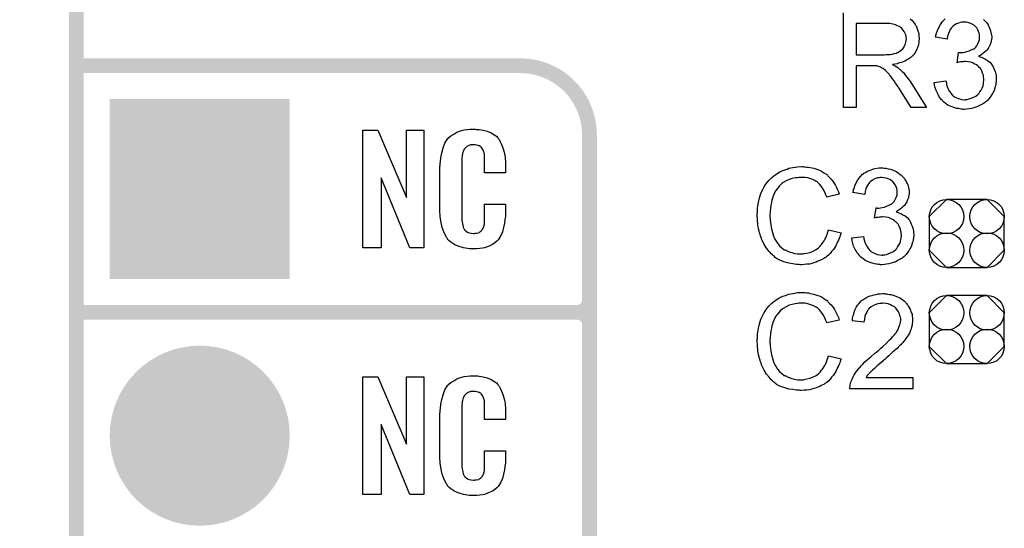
# Model space of a CAD drawing. Extents: x -0.07 to 0.96, y -0.15 to 1.54.
# Tile 3 of 14: x -0.07 to 0.33, y 0.56 to 0.77. Entities that reach past the tile are written whole.
import ezdxf

# ---------------------------------------------------------------- set-up
doc = ezdxf.new("R2010")
doc.units = 0
doc.layers.get('0').update_dxf_attribs({"linetype": 'CONTINUOUS'})
for name, color, linetype in [('gko', 6, 'CONTINUOUS'), ('gto', 2, 'CONTINUOUS'), ('gts', 1, 'CONTINUOUS')]:
    doc.layers.add(name, color=color, linetype=linetype)

# ---------------------------------------------------------------- blocks, each defined once
blk = doc.blocks.new('D35')
at = {"const_width": 0.003}
blk.add_lwpolyline([(-0.0015, 0, 1), (0.0015, 0, 1)], format="xyb", close=True, dxfattribs=at)
blk = doc.blocks.new('D45')
blk.add_lwpolyline([(0.0152, -0.0068), (0.0152, 0.0068), (0.0082, 0.0138), (-0.0082, 0.0138), (-0.0152, 0.0068), (-0.0152, -0.0068), (-0.0082, -0.0138), (0.0082, -0.0138)], close=True)
for centre in [(-0.0082, 0.0068), (0.0082, 0.0068), (-0.0082, -0.0068), (0.0082, -0.0068)]:
    blk.add_circle(centre, 0.007)
blk = doc.blocks.new('D60')
at = {"const_width": 0.073}
blk.add_lwpolyline([(-0.0365, 0), (0.0365, 0)], dxfattribs=at)
blk = doc.blocks.new('D61')
at = {"const_width": 0.0365}
blk.add_lwpolyline([(-0.01825, 0, 1), (0.01825, 0, 1)], format="xyb", close=True, dxfattribs=at)

msp = doc.modelspace()

# ---------------------------------------------------------------- linework, layer by layer
at = {"layer": 'gko', "color": 6, "const_width": 0.006}
msp.add_lwpolyline([(-0.05, -0.15), (-0.05, 1.45)], dxfattribs=at)
at = {"layer": 'gto', "color": 2}
for points in [[(0.288, 0.769), (0.2887, 0.7684), (0.2894, 0.7676), (0.2901, 0.7667), (0.2901, 0.7666), (0.2901, 0.7666), (0.2904, 0.7662), (0.2906, 0.7657), (0.2909, 0.765), (0.2912, 0.7641), (0.2915, 0.7631), (0.2916, 0.7621), (0.2917, 0.7609), (0.2917, 0.7609), (0.2917, 0.7607), (0.2917, 0.7605), (0.2916, 0.7602), (0.2916, 0.7599), (0.2916, 0.7595), (0.2914, 0.7585), (0.291, 0.7574), (0.2906, 0.7563), (0.2899, 0.7551), (0.2895, 0.7545), (0.289, 0.754), (0.289, 0.7539), (0.2889, 0.7539), (0.2887, 0.7537), (0.2885, 0.7535), (0.2882, 0.7533), (0.2879, 0.7531), (0.2875, 0.7528), (0.287, 0.7525), (0.2865, 0.7522), (0.2859, 0.7519), (0.2852, 0.7516), (0.2845, 0.7513), (0.2836, 0.7511), (0.2828, 0.7508), (0.2819, 0.7506), (0.2809, 0.7505), (0.281, 0.7504), (0.2812, 0.7503), (0.2815, 0.7501), (0.282, 0.7499), (0.283, 0.7493), (0.2835, 0.7489), (0.2839, 0.7485), (0.284, 0.7484), (0.2843, 0.7482), (0.2848, 0.7477), (0.2853, 0.7472), (0.2859, 0.7464), (0.2866, 0.7455), (0.2874, 0.7445), (0.2881, 0.7434), (0.2947, 0.733), (0.2884, 0.733), (0.2834, 0.741), (0.2834, 0.741), (0.2833, 0.7412), (0.2831, 0.7413), (0.283, 0.7415), (0.2826, 0.7422), (0.2821, 0.7429), (0.2815, 0.7438), (0.2809, 0.7447), (0.2803, 0.7455), (0.2797, 0.7463), (0.2796, 0.7463), (0.2795, 0.7465), (0.2792, 0.7469), (0.2788, 0.7473), (0.278, 0.7481), (0.2775, 0.7485), (0.2771, 0.7488), (0.277, 0.7489), (0.2769, 0.7489), (0.2767, 0.749), (0.2764, 0.7492), (0.276, 0.7494), (0.2757, 0.7495), (0.2748, 0.7498), (0.2747, 0.7498), (0.2746, 0.7499), (0.2744, 0.7499), (0.2741, 0.7499), (0.2737, 0.75), (0.2733, 0.75), (0.2727, 0.75), (0.2661, 0.75), (0.2661, 0.733), (0.261, 0.733), (0.261, 0.7714)], [(0.2782, 0.7671), (0.2661, 0.7671), (0.2661, 0.7544), (0.2775, 0.7544), (0.2782, 0.7545), (0.279, 0.7545), (0.2799, 0.7546), (0.2808, 0.7547), (0.2816, 0.7549), (0.2824, 0.7551), (0.2825, 0.7551), (0.2828, 0.7553), (0.2831, 0.7554), (0.2835, 0.7556), (0.284, 0.756), (0.2845, 0.7564), (0.285, 0.7569), (0.2854, 0.7574), (0.2855, 0.7575), (0.2856, 0.7577), (0.2858, 0.758), (0.286, 0.7585), (0.2861, 0.759), (0.2863, 0.7595), (0.2864, 0.7602), (0.2865, 0.7609), (0.2865, 0.7609), (0.2865, 0.761), (0.2864, 0.7613), (0.2864, 0.7618), (0.2863, 0.7625), (0.286, 0.7631), (0.2856, 0.7639), (0.2851, 0.7646), (0.2845, 0.7654), (0.2844, 0.7654), (0.2841, 0.7656), (0.2836, 0.7659), (0.2829, 0.7662), (0.2821, 0.7666), (0.281, 0.7669), (0.2797, 0.7671), (0.2782, 0.7671)], [(0.3177, 0.7687), (0.3184, 0.7681), (0.3191, 0.7674), (0.3196, 0.7665), (0.3197, 0.7664), (0.3198, 0.7661), (0.3201, 0.7656), (0.3203, 0.765), (0.3206, 0.7643), (0.3208, 0.7635), (0.321, 0.7625), (0.3211, 0.7616), (0.3211, 0.7615), (0.3211, 0.7611), (0.321, 0.7607), (0.3209, 0.7601), (0.3207, 0.7594), (0.3204, 0.7586), (0.3201, 0.7578), (0.3197, 0.757), (0.3196, 0.7569), (0.3194, 0.7567), (0.3191, 0.7563), (0.3187, 0.7559), (0.3181, 0.7554), (0.3174, 0.7548), (0.3167, 0.7543), (0.3157, 0.7538), (0.3158, 0.7538), (0.3159, 0.7538), (0.3161, 0.7537), (0.3163, 0.7536), (0.3169, 0.7534), (0.3177, 0.7531), (0.3186, 0.7526), (0.3194, 0.7521), (0.3203, 0.7514), (0.3211, 0.7505), (0.3211, 0.7504), (0.3213, 0.7501), (0.3217, 0.7495), (0.322, 0.7488), (0.3223, 0.7479), (0.3227, 0.7469), (0.3229, 0.7457), (0.3229, 0.7443), (0.3229, 0.7443), (0.3229, 0.7441), (0.3229, 0.7438), (0.3229, 0.7435), (0.3228, 0.743), (0.3227, 0.7425), (0.3226, 0.742), (0.3225, 0.7414), (0.3221, 0.74), (0.3217, 0.7393), (0.3214, 0.7387), (0.3209, 0.7379), (0.3204, 0.7372), (0.3199, 0.7365), (0.3192, 0.7358), (0.3192, 0.7358), (0.3191, 0.7357), (0.3188, 0.7355), (0.3186, 0.7353), (0.3182, 0.735), (0.3178, 0.7347), (0.3173, 0.7344), (0.3167, 0.7341), (0.3161, 0.7338), (0.3153, 0.7334), (0.3146, 0.7332), (0.3138, 0.7329), (0.3129, 0.7327), (0.3119, 0.7325), (0.311, 0.7324), (0.31, 0.7323), (0.3095, 0.7323), (0.3091, 0.7324), (0.3087, 0.7324), (0.3082, 0.7325), (0.3076, 0.7326), (0.307, 0.7327), (0.3057, 0.7331), (0.3043, 0.7336), (0.3036, 0.7339), (0.3029, 0.7343), (0.3022, 0.7348), (0.3016, 0.7353), (0.3015, 0.7354), (0.3014, 0.7355), (0.3012, 0.7357), (0.3011, 0.7359), (0.3008, 0.7362), (0.3005, 0.7366), (0.3002, 0.7369), (0.2998, 0.7374), (0.2995, 0.738), (0.2992, 0.7386), (0.2986, 0.7399), (0.2981, 0.7414), (0.2979, 0.7423), (0.2978, 0.7432), (0.3025, 0.7438), (0.3025, 0.7437), (0.3026, 0.7436), (0.3026, 0.7434), (0.3027, 0.7431), (0.3027, 0.7428), (0.3028, 0.7424), (0.3031, 0.7415), (0.3035, 0.7405), (0.304, 0.7396), (0.3046, 0.7387), (0.3052, 0.7379), (0.3053, 0.7379), (0.3056, 0.7377), (0.306, 0.7374), (0.3066, 0.7371), (0.3072, 0.7368), (0.3081, 0.7365), (0.309, 0.7363), (0.31, 0.7362), (0.3103, 0.7362), (0.3106, 0.7363), (0.3112, 0.7363), (0.3119, 0.7365), (0.3128, 0.7368), (0.3138, 0.7372), (0.3147, 0.7377), (0.3156, 0.7385), (0.3157, 0.7386), (0.316, 0.7389), (0.3163, 0.7394), (0.3168, 0.7401), (0.3172, 0.7409), (0.3176, 0.7419), (0.3178, 0.743), (0.3179, 0.7442), (0.3179, 0.7443), (0.3179, 0.7444), (0.3179, 0.7445), (0.3179, 0.7448), (0.3178, 0.7454), (0.3177, 0.7461), (0.3174, 0.747), (0.3171, 0.7479), (0.3165, 0.7488), (0.3158, 0.7496), (0.3157, 0.7497), (0.3154, 0.7499), (0.3149, 0.7503), (0.3143, 0.7506), (0.3136, 0.751), (0.3126, 0.7514), (0.3116, 0.7516), (0.3104, 0.7517), (0.3099, 0.7517), (0.3095, 0.7516), (0.309, 0.7516), (0.3085, 0.7515), (0.3078, 0.7514), (0.3071, 0.7512), (0.3076, 0.7554), (0.3079, 0.7554), (0.3081, 0.7553), (0.3088, 0.7553), (0.3095, 0.7554), (0.3102, 0.7555), (0.311, 0.7557), (0.3119, 0.756), (0.3128, 0.7564), (0.3138, 0.7569), (0.3138, 0.7569), (0.3139, 0.7569), (0.3142, 0.7571), (0.3146, 0.7575), (0.315, 0.758), (0.3154, 0.7588), (0.3158, 0.7596), (0.3161, 0.7605), (0.3162, 0.7611), (0.3162, 0.7617), (0.3162, 0.7617), (0.3162, 0.7618), (0.3162, 0.7621), (0.3161, 0.7626), (0.316, 0.7632), (0.3158, 0.7639), (0.3155, 0.7646), (0.3151, 0.7653), (0.3144, 0.766), (0.3144, 0.766), (0.3141, 0.7662), (0.3137, 0.7665), (0.3132, 0.7669), (0.3126, 0.7671), (0.3118, 0.7674), (0.3109, 0.7676), (0.3099, 0.7677), (0.3095, 0.7677), (0.309, 0.7676), (0.3083, 0.7675), (0.3076, 0.7672), (0.3068, 0.767), (0.3061, 0.7665), (0.3053, 0.766), (0.3053, 0.7659), (0.3051, 0.7656), (0.3047, 0.7652), (0.3043, 0.7647), (0.304, 0.764), (0.3036, 0.7631), (0.3032, 0.762), (0.303, 0.7608), (0.2983, 0.7616), (0.2983, 0.7617), (0.2984, 0.7619), (0.2984, 0.7621), (0.2985, 0.7624), (0.2986, 0.7628), (0.2987, 0.7632), (0.2991, 0.7643), (0.2996, 0.7655), (0.3003, 0.7667), (0.3011, 0.7679), (0.3022, 0.769)], [(0.0909, 0.6762), (0.0852, 0.6762), (0.0735, 0.7046), (0.0735, 0.6762), (0.0661, 0.6762), (0.0661, 0.7238), (0.0722, 0.7238), (0.0838, 0.6966), (0.0838, 0.7238), (0.0909, 0.7238), (0.0909, 0.6762)], [(0.1121, 0.7242), (0.1127, 0.7242), (0.1133, 0.7241), (0.1149, 0.7239), (0.1165, 0.7235), (0.1181, 0.7228), (0.1196, 0.7219), (0.1203, 0.7214), (0.1209, 0.7207), (0.121, 0.7205), (0.1214, 0.7201), (0.1218, 0.7192), (0.1224, 0.7181), (0.1229, 0.7167), (0.1234, 0.715), (0.1238, 0.7129), (0.1239, 0.7106), (0.1239, 0.7066), (0.1155, 0.7066), (0.1155, 0.7107), (0.1155, 0.7108), (0.1155, 0.7111), (0.1155, 0.7116), (0.1155, 0.7121), (0.1154, 0.7134), (0.1154, 0.7141), (0.1153, 0.7146), (0.1153, 0.7147), (0.1152, 0.7149), (0.115, 0.7154), (0.1146, 0.7163), (0.1141, 0.717), (0.1139, 0.7172), (0.1137, 0.7173), (0.1133, 0.7175), (0.1129, 0.7177), (0.1124, 0.7178), (0.1117, 0.7179), (0.1106, 0.7179), (0.1103, 0.7179), (0.1098, 0.7179), (0.1088, 0.7175), (0.1083, 0.7173), (0.1079, 0.7169), (0.1077, 0.7167), (0.1073, 0.7163), (0.1068, 0.7154), (0.1065, 0.7143), (0.1065, 0.7142), (0.1065, 0.7141), (0.1064, 0.7137), (0.1064, 0.7132), (0.1063, 0.7127), (0.1063, 0.7119), (0.1062, 0.7111), (0.1062, 0.7102), (0.1062, 0.6895), (0.1062, 0.6894), (0.1062, 0.6889), (0.1063, 0.6882), (0.1063, 0.6873), (0.1067, 0.6854), (0.1068, 0.6845), (0.1072, 0.6837), (0.1073, 0.6836), (0.1074, 0.6834), (0.1077, 0.6832), (0.108, 0.6829), (0.1086, 0.6825), (0.1092, 0.6822), (0.1101, 0.6821), (0.111, 0.682), (0.1114, 0.682), (0.1117, 0.6821), (0.1121, 0.6821), (0.1131, 0.6823), (0.1136, 0.6826), (0.114, 0.6829), (0.1141, 0.6829), (0.1141, 0.6831), (0.1145, 0.6835), (0.115, 0.6844), (0.1153, 0.6854), (0.1153, 0.6855), (0.1154, 0.6857), (0.1154, 0.686), (0.1154, 0.6865), (0.1154, 0.687), (0.1155, 0.6878), (0.1155, 0.6886), (0.1155, 0.6895), (0.1155, 0.6938), (0.1239, 0.6938), (0.1239, 0.69), (0.1239, 0.6899), (0.1239, 0.6897), (0.1239, 0.6894), (0.1239, 0.6889), (0.1238, 0.6883), (0.1237, 0.6876), (0.1235, 0.6861), (0.1231, 0.6844), (0.1227, 0.6826), (0.1219, 0.6809), (0.121, 0.6794), (0.1209, 0.6792), (0.1204, 0.6788), (0.1197, 0.6782), (0.1187, 0.6775), (0.1173, 0.6769), (0.1155, 0.6762), (0.1146, 0.676), (0.1135, 0.6759), (0.1123, 0.6757), (0.1103, 0.6757), (0.1098, 0.6758), (0.1092, 0.6758), (0.1085, 0.6759), (0.1069, 0.6762), (0.1052, 0.6767), (0.1034, 0.6774), (0.1018, 0.6784), (0.1011, 0.679), (0.1005, 0.6797), (0.1005, 0.6798), (0.1004, 0.6799), (0.1002, 0.6802), (0.1, 0.6805), (0.0995, 0.6814), (0.099, 0.6827), (0.0983, 0.6844), (0.0979, 0.6864), (0.0975, 0.6887), (0.0974, 0.6914), (0.0974, 0.7083), (0.0974, 0.7084), (0.0974, 0.7087), (0.0974, 0.7091), (0.0975, 0.7096), (0.0975, 0.7103), (0.0976, 0.711), (0.0978, 0.7128), (0.0981, 0.7147), (0.0987, 0.7167), (0.0994, 0.7186), (0.1005, 0.7203), (0.1005, 0.7204), (0.1006, 0.7204), (0.101, 0.7209), (0.1018, 0.7216), (0.103, 0.7223), (0.1043, 0.723), (0.1053, 0.7234), (0.1062, 0.7237), (0.1072, 0.724), (0.1084, 0.7241), (0.1096, 0.7243), (0.1116, 0.7243), (0.1121, 0.7242)], [(0.245, 0.709), (0.2455, 0.709), (0.2461, 0.7089), (0.2468, 0.7089), (0.2475, 0.7087), (0.249, 0.7084), (0.2506, 0.7079), (0.2515, 0.7075), (0.2523, 0.7071), (0.253, 0.7066), (0.2538, 0.7061), (0.2539, 0.7061), (0.254, 0.706), (0.2542, 0.7059), (0.2545, 0.7056), (0.2547, 0.7053), (0.2551, 0.7049), (0.2555, 0.7045), (0.256, 0.704), (0.2564, 0.7035), (0.2569, 0.7028), (0.2574, 0.7021), (0.2578, 0.7014), (0.2582, 0.7006), (0.2586, 0.6997), (0.259, 0.6989), (0.2593, 0.6979), (0.2543, 0.6967), (0.2543, 0.6968), (0.2542, 0.6969), (0.2541, 0.6971), (0.254, 0.6974), (0.2539, 0.6977), (0.2537, 0.6981), (0.2533, 0.699), (0.2528, 0.7), (0.2521, 0.701), (0.2513, 0.702), (0.2504, 0.7028), (0.2503, 0.7029), (0.2499, 0.7031), (0.2494, 0.7034), (0.2486, 0.7038), (0.2477, 0.7041), (0.2466, 0.7045), (0.2454, 0.7047), (0.244, 0.7047), (0.2435, 0.7047), (0.2433, 0.7047), (0.2429, 0.7047), (0.2424, 0.7046), (0.2414, 0.7045), (0.2402, 0.7042), (0.239, 0.7039), (0.2377, 0.7033), (0.2365, 0.7026), (0.2365, 0.7026), (0.2364, 0.7025), (0.236, 0.7022), (0.2355, 0.7017), (0.2349, 0.7011), (0.2342, 0.7002), (0.2335, 0.6993), (0.2329, 0.6981), (0.2324, 0.6969), (0.2324, 0.6968), (0.2323, 0.6967), (0.2323, 0.6965), (0.2322, 0.6963), (0.2321, 0.6959), (0.232, 0.6955), (0.2318, 0.6946), (0.2316, 0.6935), (0.2314, 0.6923), (0.2313, 0.6909), (0.2312, 0.6895), (0.2312, 0.6894), (0.2312, 0.6893), (0.2312, 0.689), (0.2312, 0.6886), (0.2313, 0.6883), (0.2313, 0.6878), (0.2313, 0.6872), (0.2314, 0.6866), (0.2315, 0.6853), (0.2318, 0.6838), (0.2322, 0.6824), (0.2326, 0.6809), (0.2326, 0.6809), (0.2327, 0.6808), (0.2328, 0.6806), (0.2329, 0.6803), (0.2332, 0.6797), (0.2337, 0.6789), (0.2343, 0.678), (0.2351, 0.677), (0.236, 0.6762), (0.237, 0.6754), (0.2371, 0.6754), (0.2372, 0.6754), (0.2374, 0.6753), (0.2376, 0.6752), (0.2379, 0.6751), (0.2382, 0.6749), (0.239, 0.6746), (0.24, 0.6742), (0.2411, 0.6739), (0.2423, 0.6737), (0.2436, 0.6737), (0.244, 0.6737), (0.2443, 0.6737), (0.2447, 0.6737), (0.2451, 0.6738), (0.2461, 0.674), (0.2473, 0.6743), (0.2484, 0.6747), (0.2496, 0.6753), (0.2503, 0.6757), (0.2508, 0.6761), (0.2509, 0.6762), (0.2509, 0.6762), (0.2511, 0.6764), (0.2513, 0.6765), (0.2515, 0.6768), (0.2518, 0.6772), (0.2521, 0.6775), (0.2524, 0.6779), (0.2528, 0.6784), (0.2531, 0.679), (0.2535, 0.6795), (0.2538, 0.6802), (0.2541, 0.6809), (0.2544, 0.6817), (0.2546, 0.6825), (0.2549, 0.6834), (0.26, 0.6822), (0.26, 0.6821), (0.2599, 0.6819), (0.2598, 0.6815), (0.2596, 0.6811), (0.2595, 0.6806), (0.2592, 0.68), (0.259, 0.6793), (0.2586, 0.6786), (0.2579, 0.677), (0.2569, 0.6755), (0.2562, 0.6747), (0.2556, 0.6739), (0.255, 0.6733), (0.2542, 0.6726), (0.2541, 0.6726), (0.254, 0.6724), (0.2537, 0.6723), (0.2535, 0.6721), (0.253, 0.6718), (0.2526, 0.6716), (0.252, 0.6713), (0.2514, 0.671), (0.2506, 0.6707), (0.2499, 0.6704), (0.249, 0.6701), (0.2481, 0.6698), (0.2472, 0.6696), (0.2462, 0.6695), (0.2451, 0.6694), (0.244, 0.6693), (0.2434, 0.6693), (0.243, 0.6694), (0.2425, 0.6694), (0.2419, 0.6694), (0.2412, 0.6696), (0.2404, 0.6697), (0.2388, 0.6699), (0.2372, 0.6704), (0.2355, 0.671), (0.2347, 0.6714), (0.2339, 0.6718), (0.2339, 0.6719), (0.2338, 0.6719), (0.2335, 0.6721), (0.2333, 0.6723), (0.233, 0.6726), (0.2326, 0.6729), (0.2322, 0.6733), (0.2317, 0.6737), (0.2313, 0.6742), (0.2308, 0.6747), (0.2298, 0.676), (0.2288, 0.6775), (0.228, 0.6792), (0.228, 0.6792), (0.2279, 0.6794), (0.2278, 0.6797), (0.2277, 0.68), (0.2276, 0.6804), (0.2274, 0.681), (0.2272, 0.6816), (0.227, 0.6823), (0.2268, 0.683), (0.2266, 0.6838), (0.2263, 0.6855), (0.2261, 0.6875), (0.226, 0.6895), (0.226, 0.6895), (0.226, 0.6898), (0.226, 0.6901), (0.2261, 0.6905), (0.2261, 0.691), (0.2261, 0.6916), (0.2262, 0.6923), (0.2263, 0.693), (0.2266, 0.6946), (0.2269, 0.6964), (0.2275, 0.6982), (0.2283, 0.6999), (0.2283, 0.7), (0.2284, 0.7001), (0.2285, 0.7004), (0.2287, 0.7006), (0.2289, 0.701), (0.2292, 0.7015), (0.2299, 0.7025), (0.2309, 0.7036), (0.232, 0.7047), (0.2333, 0.7058), (0.2348, 0.7067), (0.2348, 0.7068), (0.235, 0.7069), (0.2352, 0.707), (0.2355, 0.7071), (0.2359, 0.7073), (0.2364, 0.7075), (0.2369, 0.7077), (0.2375, 0.7079), (0.2382, 0.7081), (0.2389, 0.7084), (0.2405, 0.7087), (0.2423, 0.709), (0.2441, 0.7091), (0.2446, 0.7091), (0.245, 0.709)], [(0.2775, 0.7085), (0.2782, 0.7084), (0.2791, 0.7082), (0.2801, 0.708), (0.2811, 0.7076), (0.2821, 0.7072), (0.2822, 0.7072), (0.2822, 0.7071), (0.2826, 0.707), (0.2831, 0.7066), (0.2836, 0.7062), (0.2843, 0.7057), (0.2849, 0.7051), (0.2856, 0.7044), (0.2862, 0.7035), (0.2862, 0.7034), (0.2864, 0.7031), (0.2866, 0.7026), (0.2869, 0.702), (0.2872, 0.7013), (0.2874, 0.7005), (0.2876, 0.6995), (0.2876, 0.6986), (0.2876, 0.6985), (0.2876, 0.6981), (0.2876, 0.6977), (0.2874, 0.6971), (0.2873, 0.6964), (0.287, 0.6956), (0.2867, 0.6948), (0.2862, 0.694), (0.2862, 0.6939), (0.286, 0.6937), (0.2857, 0.6933), (0.2852, 0.6929), (0.2847, 0.6924), (0.284, 0.6918), (0.2832, 0.6913), (0.2823, 0.6908), (0.2823, 0.6908), (0.2824, 0.6908), (0.2826, 0.6907), (0.2828, 0.6906), (0.2834, 0.6904), (0.2842, 0.6901), (0.2851, 0.6896), (0.286, 0.6891), (0.2868, 0.6884), (0.2876, 0.6875), (0.2877, 0.6874), (0.2879, 0.6871), (0.2882, 0.6865), (0.2885, 0.6858), (0.2889, 0.6849), (0.2892, 0.6839), (0.2894, 0.6827), (0.2895, 0.6813), (0.2895, 0.6813), (0.2895, 0.6811), (0.2895, 0.6808), (0.2894, 0.6805), (0.2894, 0.68), (0.2893, 0.6795), (0.2892, 0.679), (0.289, 0.6784), (0.2886, 0.677), (0.2883, 0.6763), (0.2879, 0.6757), (0.2875, 0.6749), (0.287, 0.6742), (0.2864, 0.6735), (0.2858, 0.6728), (0.2857, 0.6728), (0.2856, 0.6727), (0.2854, 0.6725), (0.2851, 0.6723), (0.2848, 0.672), (0.2843, 0.6717), (0.2838, 0.6714), (0.2832, 0.6711), (0.2826, 0.6708), (0.2819, 0.6704), (0.2812, 0.6702), (0.2803, 0.6699), (0.2794, 0.6697), (0.2785, 0.6695), (0.2776, 0.6694), (0.2765, 0.6693), (0.276, 0.6693), (0.2757, 0.6694), (0.2752, 0.6694), (0.2747, 0.6695), (0.2742, 0.6696), (0.2736, 0.6697), (0.2722, 0.6701), (0.2708, 0.6706), (0.2701, 0.6709), (0.2695, 0.6713), (0.2688, 0.6718), (0.2681, 0.6723), (0.2681, 0.6724), (0.268, 0.6725), (0.2678, 0.6727), (0.2676, 0.6729), (0.2673, 0.6732), (0.2671, 0.6736), (0.2667, 0.6739), (0.2664, 0.6744), (0.2661, 0.675), (0.2657, 0.6755), (0.2651, 0.6769), (0.2646, 0.6784), (0.2645, 0.6793), (0.2644, 0.6802), (0.2691, 0.6808), (0.2691, 0.6807), (0.2691, 0.6806), (0.2692, 0.6804), (0.2692, 0.6801), (0.2693, 0.6798), (0.2694, 0.6794), (0.2697, 0.6785), (0.2701, 0.6775), (0.2706, 0.6766), (0.2711, 0.6757), (0.2718, 0.6749), (0.2719, 0.6749), (0.2721, 0.6747), (0.2726, 0.6744), (0.2731, 0.6741), (0.2738, 0.6738), (0.2746, 0.6735), (0.2756, 0.6733), (0.2766, 0.6732), (0.2769, 0.6732), (0.2771, 0.6733), (0.2777, 0.6733), (0.2785, 0.6735), (0.2794, 0.6738), (0.2803, 0.6742), (0.2813, 0.6747), (0.2822, 0.6755), (0.2823, 0.6756), (0.2826, 0.6759), (0.2829, 0.6764), (0.2833, 0.6771), (0.2838, 0.6779), (0.2841, 0.6789), (0.2844, 0.68), (0.2845, 0.6812), (0.2845, 0.6813), (0.2845, 0.6814), (0.2845, 0.6815), (0.2844, 0.6818), (0.2844, 0.6824), (0.2842, 0.6831), (0.284, 0.684), (0.2836, 0.6849), (0.2831, 0.6858), (0.2823, 0.6866), (0.2822, 0.6867), (0.2819, 0.6869), (0.2815, 0.6873), (0.2809, 0.6876), (0.2801, 0.688), (0.2792, 0.6884), (0.2781, 0.6886), (0.2769, 0.6887), (0.2765, 0.6887), (0.2761, 0.6886), (0.2756, 0.6886), (0.275, 0.6885), (0.2743, 0.6884), (0.2736, 0.6882), (0.2742, 0.6924), (0.2745, 0.6924), (0.2747, 0.6923), (0.2754, 0.6923), (0.276, 0.6924), (0.2767, 0.6925), (0.2776, 0.6927), (0.2785, 0.693), (0.2794, 0.6934), (0.2803, 0.6939), (0.2804, 0.6939), (0.2804, 0.6939), (0.2807, 0.6941), (0.2811, 0.6945), (0.2816, 0.695), (0.282, 0.6958), (0.2824, 0.6966), (0.2827, 0.6975), (0.2828, 0.6981), (0.2828, 0.6987), (0.2828, 0.6987), (0.2828, 0.6988), (0.2828, 0.6991), (0.2827, 0.6996), (0.2826, 0.7002), (0.2823, 0.7009), (0.2821, 0.7016), (0.2816, 0.7023), (0.281, 0.703), (0.2809, 0.703), (0.2807, 0.7032), (0.2803, 0.7035), (0.2798, 0.7039), (0.2791, 0.7041), (0.2783, 0.7044), (0.2774, 0.7046), (0.2765, 0.7047), (0.276, 0.7047), (0.2755, 0.7046), (0.2748, 0.7045), (0.2741, 0.7042), (0.2734, 0.704), (0.2726, 0.7035), (0.2719, 0.703), (0.2718, 0.7029), (0.2716, 0.7026), (0.2713, 0.7022), (0.2709, 0.7017), (0.2705, 0.701), (0.2701, 0.7001), (0.2698, 0.699), (0.2696, 0.6978), (0.2648, 0.6986), (0.2648, 0.6987), (0.2649, 0.6989), (0.265, 0.6991), (0.265, 0.6994), (0.2651, 0.6998), (0.2653, 0.7002), (0.2656, 0.7013), (0.2662, 0.7025), (0.2668, 0.7037), (0.2677, 0.7049), (0.2687, 0.706), (0.2688, 0.706), (0.2689, 0.7061), (0.2691, 0.7062), (0.2693, 0.7064), (0.2696, 0.7066), (0.27, 0.7068), (0.2703, 0.707), (0.2708, 0.7073), (0.272, 0.7077), (0.2732, 0.7082), (0.2747, 0.7085), (0.2755, 0.7086), (0.2769, 0.7086), (0.2775, 0.7085)], [(0.245, 0.658), (0.2455, 0.658), (0.2461, 0.6579), (0.2468, 0.6579), (0.2475, 0.6577), (0.249, 0.6574), (0.2506, 0.6569), (0.2515, 0.6565), (0.2523, 0.6561), (0.253, 0.6556), (0.2538, 0.6551), (0.2539, 0.6551), (0.254, 0.655), (0.2542, 0.6549), (0.2545, 0.6546), (0.2547, 0.6543), (0.2551, 0.6539), (0.2555, 0.6535), (0.256, 0.653), (0.2564, 0.6525), (0.2569, 0.6518), (0.2574, 0.6511), (0.2578, 0.6504), (0.2582, 0.6496), (0.2586, 0.6487), (0.259, 0.6479), (0.2593, 0.6469), (0.2543, 0.6457), (0.2543, 0.6458), (0.2542, 0.6459), (0.2541, 0.6461), (0.254, 0.6464), (0.2539, 0.6467), (0.2537, 0.6471), (0.2533, 0.648), (0.2528, 0.649), (0.2521, 0.65), (0.2513, 0.651), (0.2504, 0.6518), (0.2503, 0.6519), (0.2499, 0.6521), (0.2494, 0.6524), (0.2486, 0.6528), (0.2477, 0.6531), (0.2466, 0.6535), (0.2454, 0.6537), (0.244, 0.6537), (0.2435, 0.6537), (0.2433, 0.6537), (0.2429, 0.6537), (0.2424, 0.6536), (0.2414, 0.6535), (0.2402, 0.6532), (0.239, 0.6529), (0.2377, 0.6523), (0.2365, 0.6516), (0.2365, 0.6516), (0.2364, 0.6515), (0.236, 0.6512), (0.2355, 0.6507), (0.2349, 0.6501), (0.2342, 0.6492), (0.2335, 0.6483), (0.2329, 0.6471), (0.2324, 0.6459), (0.2324, 0.6458), (0.2323, 0.6457), (0.2323, 0.6455), (0.2322, 0.6453), (0.2321, 0.6449), (0.232, 0.6445), (0.2318, 0.6436), (0.2316, 0.6425), (0.2314, 0.6413), (0.2313, 0.6399), (0.2312, 0.6385), (0.2312, 0.6384), (0.2312, 0.6383), (0.2312, 0.638), (0.2312, 0.6376), (0.2313, 0.6373), (0.2313, 0.6368), (0.2313, 0.6362), (0.2314, 0.6356), (0.2315, 0.6343), (0.2318, 0.6328), (0.2322, 0.6314), (0.2326, 0.6299), (0.2326, 0.6299), (0.2327, 0.6298), (0.2328, 0.6296), (0.2329, 0.6293), (0.2332, 0.6287), (0.2337, 0.6279), (0.2343, 0.627), (0.2351, 0.626), (0.236, 0.6252), (0.237, 0.6244), (0.2371, 0.6244), (0.2372, 0.6244), (0.2374, 0.6243), (0.2376, 0.6242), (0.2379, 0.6241), (0.2382, 0.6239), (0.239, 0.6236), (0.24, 0.6232), (0.2411, 0.6229), (0.2423, 0.6227), (0.2436, 0.6227), (0.244, 0.6227), (0.2443, 0.6227), (0.2447, 0.6227), (0.2451, 0.6228), (0.2461, 0.623), (0.2473, 0.6233), (0.2484, 0.6237), (0.2496, 0.6243), (0.2503, 0.6247), (0.2508, 0.6251), (0.2509, 0.6252), (0.2509, 0.6252), (0.2511, 0.6254), (0.2513, 0.6255), (0.2515, 0.6258), (0.2518, 0.6262), (0.2521, 0.6265), (0.2524, 0.6269), (0.2528, 0.6274), (0.2531, 0.628), (0.2535, 0.6285), (0.2538, 0.6292), (0.2541, 0.6299), (0.2544, 0.6307), (0.2546, 0.6315), (0.2549, 0.6324), (0.26, 0.6312), (0.26, 0.6311), (0.2599, 0.6309), (0.2598, 0.6305), (0.2596, 0.6301), (0.2595, 0.6296), (0.2592, 0.629), (0.259, 0.6283), (0.2586, 0.6276), (0.2579, 0.626), (0.2569, 0.6245), (0.2562, 0.6237), (0.2556, 0.6229), (0.255, 0.6223), (0.2542, 0.6216), (0.2541, 0.6216), (0.254, 0.6214), (0.2537, 0.6213), (0.2535, 0.6211), (0.253, 0.6208), (0.2526, 0.6206), (0.252, 0.6203), (0.2514, 0.62), (0.2506, 0.6197), (0.2499, 0.6194), (0.249, 0.6191), (0.2481, 0.6188), (0.2472, 0.6186), (0.2462, 0.6185), (0.2451, 0.6184), (0.244, 0.6183), (0.2434, 0.6183), (0.243, 0.6184), (0.2425, 0.6184), (0.2419, 0.6184), (0.2412, 0.6186), (0.2404, 0.6187), (0.2388, 0.6189), (0.2372, 0.6194), (0.2355, 0.62), (0.2347, 0.6204), (0.2339, 0.6208), (0.2339, 0.6209), (0.2338, 0.6209), (0.2335, 0.6211), (0.2333, 0.6213), (0.233, 0.6216), (0.2326, 0.6219), (0.2322, 0.6223), (0.2317, 0.6227), (0.2313, 0.6232), (0.2308, 0.6237), (0.2298, 0.625), (0.2288, 0.6265), (0.228, 0.6282), (0.228, 0.6282), (0.2279, 0.6284), (0.2278, 0.6287), (0.2277, 0.629), (0.2276, 0.6294), (0.2274, 0.63), (0.2272, 0.6306), (0.227, 0.6313), (0.2268, 0.632), (0.2266, 0.6328), (0.2263, 0.6345), (0.2261, 0.6365), (0.226, 0.6385), (0.226, 0.6385), (0.226, 0.6388), (0.226, 0.6391), (0.2261, 0.6395), (0.2261, 0.64), (0.2261, 0.6406), (0.2262, 0.6413), (0.2263, 0.642), (0.2266, 0.6436), (0.2269, 0.6454), (0.2275, 0.6472), (0.2283, 0.6489), (0.2283, 0.649), (0.2284, 0.6491), (0.2285, 0.6494), (0.2287, 0.6496), (0.2289, 0.65), (0.2292, 0.6505), (0.2299, 0.6515), (0.2309, 0.6526), (0.232, 0.6537), (0.2333, 0.6548), (0.2348, 0.6557), (0.2348, 0.6558), (0.235, 0.6559), (0.2352, 0.656), (0.2355, 0.6561), (0.2359, 0.6563), (0.2364, 0.6565), (0.2369, 0.6567), (0.2375, 0.6569), (0.2382, 0.6571), (0.2389, 0.6574), (0.2405, 0.6577), (0.2423, 0.658), (0.2441, 0.6581), (0.2446, 0.6581), (0.245, 0.658)], [(0.2779, 0.6575), (0.2784, 0.6575), (0.2789, 0.6574), (0.2796, 0.6573), (0.2802, 0.6572), (0.2816, 0.6568), (0.2831, 0.6562), (0.2838, 0.6559), (0.2845, 0.6555), (0.2852, 0.655), (0.2858, 0.6545), (0.2858, 0.6544), (0.2859, 0.6544), (0.2861, 0.6541), (0.2863, 0.6539), (0.2865, 0.6536), (0.2868, 0.6532), (0.2871, 0.6529), (0.2874, 0.6524), (0.288, 0.6513), (0.2885, 0.65), (0.2888, 0.6493), (0.2889, 0.6485), (0.289, 0.6477), (0.289, 0.6469), (0.289, 0.6468), (0.289, 0.6465), (0.289, 0.6461), (0.2889, 0.6455), (0.2888, 0.6448), (0.2886, 0.644), (0.2884, 0.6432), (0.288, 0.6424), (0.288, 0.6423), (0.2879, 0.642), (0.2877, 0.6415), (0.2873, 0.6409), (0.2869, 0.6403), (0.2863, 0.6394), (0.2857, 0.6386), (0.2849, 0.6376), (0.2848, 0.6375), (0.2845, 0.6372), (0.2842, 0.6369), (0.2839, 0.6366), (0.2836, 0.6363), (0.2832, 0.6359), (0.2827, 0.6354), (0.2822, 0.6349), (0.2816, 0.6344), (0.2809, 0.6338), (0.2802, 0.6332), (0.2794, 0.6324), (0.2786, 0.6317), (0.2777, 0.6309), (0.2776, 0.6309), (0.2775, 0.6308), (0.2773, 0.6306), (0.277, 0.6304), (0.2767, 0.63), (0.2763, 0.6297), (0.2754, 0.629), (0.2745, 0.6282), (0.2736, 0.6273), (0.2728, 0.6266), (0.2725, 0.6263), (0.2722, 0.626), (0.2721, 0.626), (0.272, 0.6258), (0.2717, 0.6256), (0.2715, 0.6253), (0.2712, 0.6249), (0.2708, 0.6245), (0.2702, 0.6236), (0.2891, 0.6236), (0.2891, 0.619), (0.2636, 0.619), (0.2636, 0.6191), (0.2636, 0.6193), (0.2636, 0.6196), (0.2637, 0.6201), (0.2637, 0.6206), (0.2639, 0.6211), (0.264, 0.6217), (0.2642, 0.6223), (0.2642, 0.6223), (0.2642, 0.6224), (0.2644, 0.6227), (0.2646, 0.6232), (0.2649, 0.6239), (0.2653, 0.6247), (0.2659, 0.6255), (0.2665, 0.6264), (0.2673, 0.6274), (0.2673, 0.6274), (0.2674, 0.6275), (0.2677, 0.6278), (0.2682, 0.6283), (0.2689, 0.629), (0.2697, 0.6299), (0.2708, 0.6309), (0.2721, 0.632), (0.2735, 0.6332), (0.2735, 0.6332), (0.2737, 0.6334), (0.2741, 0.6337), (0.2745, 0.634), (0.275, 0.6344), (0.2756, 0.6349), (0.2762, 0.6355), (0.2769, 0.6361), (0.2783, 0.6374), (0.2797, 0.6388), (0.2803, 0.6394), (0.2809, 0.6401), (0.2815, 0.6407), (0.2819, 0.6413), (0.2819, 0.6414), (0.2821, 0.6414), (0.2822, 0.6416), (0.2823, 0.6418), (0.2827, 0.6424), (0.2831, 0.6431), (0.2835, 0.644), (0.2839, 0.645), (0.2841, 0.646), (0.2842, 0.647), (0.2842, 0.6471), (0.2842, 0.6471), (0.2842, 0.6475), (0.2841, 0.648), (0.2839, 0.6486), (0.2837, 0.6494), (0.2833, 0.6502), (0.2828, 0.651), (0.2822, 0.6517), (0.2821, 0.6519), (0.2818, 0.6521), (0.2814, 0.6524), (0.2808, 0.6527), (0.28, 0.6531), (0.2791, 0.6534), (0.2781, 0.6536), (0.2769, 0.6537), (0.2766, 0.6537), (0.2763, 0.6536), (0.2757, 0.6536), (0.2749, 0.6534), (0.2741, 0.6532), (0.2731, 0.6528), (0.2722, 0.6523), (0.2714, 0.6516), (0.2713, 0.6515), (0.2711, 0.6512), (0.2707, 0.6508), (0.2704, 0.6501), (0.27, 0.6494), (0.2697, 0.6484), (0.2695, 0.6472), (0.2693, 0.646), (0.2645, 0.6465), (0.2645, 0.6465), (0.2646, 0.6467), (0.2646, 0.647), (0.2646, 0.6474), (0.2647, 0.6478), (0.2648, 0.6483), (0.265, 0.6489), (0.2652, 0.6495), (0.2656, 0.6509), (0.2663, 0.6522), (0.2667, 0.6529), (0.2672, 0.6535), (0.2677, 0.6541), (0.2682, 0.6547), (0.2683, 0.6547), (0.2684, 0.6548), (0.2686, 0.655), (0.2688, 0.6551), (0.2692, 0.6554), (0.2696, 0.6556), (0.27, 0.6559), (0.2706, 0.6561), (0.2712, 0.6564), (0.2718, 0.6567), (0.2726, 0.6569), (0.2733, 0.6571), (0.2742, 0.6573), (0.2751, 0.6575), (0.276, 0.6575), (0.277, 0.6576), (0.2776, 0.6576), (0.2779, 0.6575)], [(0.0909, 0.5762), (0.0852, 0.5762), (0.0735, 0.6046), (0.0735, 0.5762), (0.0661, 0.5762), (0.0661, 0.6238), (0.0722, 0.6238), (0.0838, 0.5966), (0.0838, 0.6238), (0.0909, 0.6238), (0.0909, 0.5762)], [(0.1121, 0.6242), (0.1127, 0.6242), (0.1133, 0.6241), (0.1149, 0.6239), (0.1165, 0.6235), (0.1181, 0.6228), (0.1196, 0.6219), (0.1203, 0.6214), (0.1209, 0.6207), (0.121, 0.6205), (0.1214, 0.6201), (0.1218, 0.6192), (0.1224, 0.6181), (0.1229, 0.6167), (0.1234, 0.615), (0.1238, 0.613), (0.1239, 0.6106), (0.1239, 0.6066), (0.1155, 0.6066), (0.1155, 0.6107), (0.1155, 0.6108), (0.1155, 0.6111), (0.1155, 0.6116), (0.1155, 0.6121), (0.1154, 0.6134), (0.1154, 0.6141), (0.1153, 0.6146), (0.1153, 0.6147), (0.1152, 0.6149), (0.115, 0.6154), (0.1146, 0.6163), (0.1141, 0.617), (0.1139, 0.6172), (0.1137, 0.6173), (0.1133, 0.6175), (0.1129, 0.6177), (0.1124, 0.6178), (0.1117, 0.6179), (0.1106, 0.6179), (0.1103, 0.6179), (0.1098, 0.6179), (0.1088, 0.6175), (0.1083, 0.6173), (0.1079, 0.6169), (0.1077, 0.6167), (0.1073, 0.6163), (0.1068, 0.6154), (0.1065, 0.6143), (0.1065, 0.6142), (0.1065, 0.6141), (0.1064, 0.6137), (0.1064, 0.6132), (0.1063, 0.6127), (0.1063, 0.6119), (0.1062, 0.6111), (0.1062, 0.6102), (0.1062, 0.5895), (0.1062, 0.5894), (0.1062, 0.5889), (0.1063, 0.5882), (0.1063, 0.5873), (0.1067, 0.5854), (0.1068, 0.5845), (0.1072, 0.5837), (0.1073, 0.5836), (0.1074, 0.5834), (0.1077, 0.5832), (0.108, 0.5829), (0.1086, 0.5825), (0.1092, 0.5822), (0.1101, 0.5821), (0.111, 0.582), (0.1114, 0.582), (0.1117, 0.5821), (0.1121, 0.5821), (0.1131, 0.5823), (0.1136, 0.5826), (0.114, 0.5829), (0.1141, 0.5829), (0.1141, 0.5831), (0.1145, 0.5835), (0.115, 0.5844), (0.1153, 0.5854), (0.1153, 0.5855), (0.1154, 0.5857), (0.1154, 0.586), (0.1154, 0.5865), (0.1154, 0.5871), (0.1155, 0.5878), (0.1155, 0.5886), (0.1155, 0.5895), (0.1155, 0.5938), (0.1239, 0.5938), (0.1239, 0.59), (0.1239, 0.5899), (0.1239, 0.5897), (0.1239, 0.5894), (0.1239, 0.5889), (0.1238, 0.5883), (0.1237, 0.5876), (0.1235, 0.5861), (0.1231, 0.5844), (0.1227, 0.5826), (0.1219, 0.5809), (0.121, 0.5794), (0.1209, 0.5792), (0.1204, 0.5788), (0.1197, 0.5782), (0.1187, 0.5775), (0.1173, 0.5769), (0.1155, 0.5762), (0.1146, 0.576), (0.1135, 0.5759), (0.1123, 0.5757), (0.1103, 0.5757), (0.1098, 0.5758), (0.1092, 0.5758), (0.1085, 0.5759), (0.1069, 0.5762), (0.1052, 0.5767), (0.1034, 0.5774), (0.1018, 0.5784), (0.1011, 0.579), (0.1005, 0.5797), (0.1005, 0.5798), (0.1004, 0.5799), (0.1002, 0.5802), (0.1, 0.5805), (0.0995, 0.5814), (0.099, 0.5827), (0.0983, 0.5844), (0.0979, 0.5864), (0.0975, 0.5887), (0.0974, 0.5914), (0.0974, 0.6083), (0.0974, 0.6084), (0.0974, 0.6087), (0.0974, 0.6091), (0.0975, 0.6096), (0.0975, 0.6103), (0.0976, 0.611), (0.0978, 0.6128), (0.0981, 0.6147), (0.0987, 0.6166), (0.0994, 0.6186), (0.1005, 0.6203), (0.1005, 0.6204), (0.1006, 0.6204), (0.101, 0.6209), (0.1018, 0.6216), (0.103, 0.6223), (0.1043, 0.623), (0.1053, 0.6234), (0.1062, 0.6237), (0.1072, 0.624), (0.1084, 0.6241), (0.1096, 0.6243), (0.1116, 0.6243), (0.1121, 0.6242)]]:
    msp.add_lwpolyline(points, dxfattribs=at)
at = {"layer": 'gto', "color": 2, "const_width": 0.006}
for points in [[(-0.05, 0.75), (0.13, 0.75)], [(0.158, 0.722), (0.158, 0.722)], [(0.158, 0.722), (0.158, 0.722)], [(0.158, -0.022), (0.158, 0.722)], [(-0.05, 0.65), (0.153, 0.65)], [(-0.05, 0.65), (0.153, 0.65)], [(0.153, 0.65), (0.153, 0.65)], [(0.153, 0.65), (0.153, 0.65)], [(0.158, 0.645), (0.158, 0.645)], [(0.158, 0.645), (0.158, 0.645)], [(0.158, 0.645), (0.158, 0.645)], [(0.158, 0.645), (0.158, 0.645)], [(0.158, 0.555), (0.158, 0.645)]]:
    msp.add_lwpolyline(points, dxfattribs=at)
for points in [[(0.158, 0.722, 0.414214), (0.13, 0.75)], [(0.153, 0.65, 0.414214), (0.158, 0.655)], [(0.158, 0.645, 0.414214), (0.153, 0.65)], [(0.158, 0.645, 0.414214), (0.153, 0.65)]]:
    msp.add_lwpolyline(points, format="xyb", dxfattribs=at)

# ---------------------------------------------------------------- block references
at = {"layer": 'gto'}
for p in [(-0.05, 0.75), (0.13, 0.75), (0.13, 0.75), (0.158, 0.722), (0.158, 0.722), (0.158, 0.722), (0.158, 0.722), (0.158, 0.655), (-0.05, 0.65), (-0.05, 0.65), (0.153, 0.65), (0.153, 0.65), (0.153, 0.65), (0.153, 0.65), (0.153, 0.65), (0.153, 0.65), (0.153, 0.65), (0.158, 0.645), (0.158, 0.645), (0.158, 0.645), (0.158, 0.645), (0.158, 0.645), (0.158, 0.645), (0.158, 0.645)]:
    msp.add_blockref('D35', p, dxfattribs=at)
at = {"layer": 'gts'}
for name, p in [('D60', (0, 0.7)), ('D45', (0.311, 0.682)), ('D45', (0.311, 0.643)), ('D61', (0, 0.6))]:
    msp.add_blockref(name, p, dxfattribs=at)

doc.saveas('drawing.dxf')
